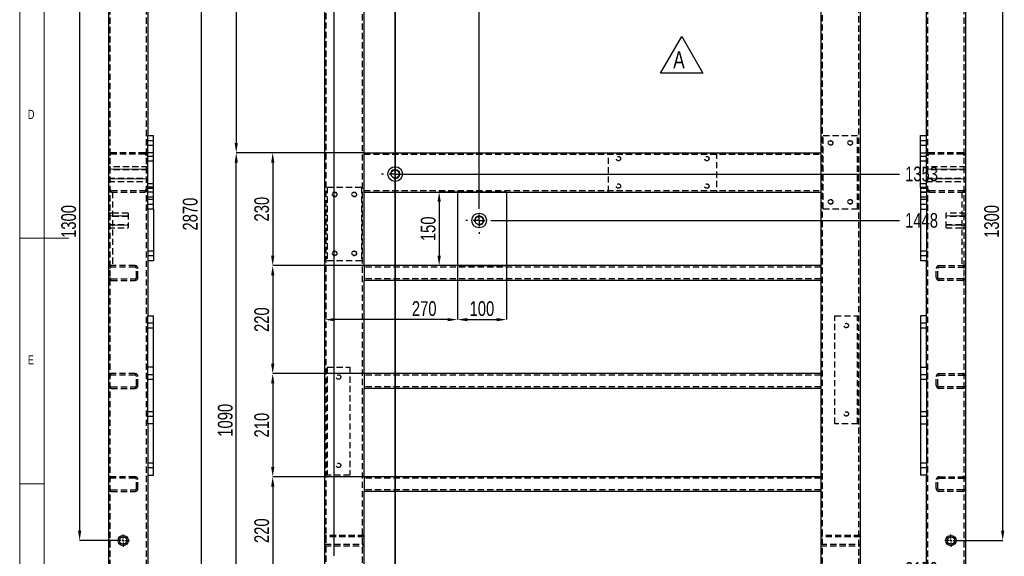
# Model space of a CAD drawing. Header units: millimetres. Extents: x 5 to 589, y 5 to 415.
# Tile 5 of 15: x 5 to 206, y 145 to 255. Entities that reach past the tile are written whole.
import ezdxf

# ---------------------------------------------------------------- set-up
doc = ezdxf.new("R2010")
doc.units = ezdxf.units.MM
doc.header["$PDSIZE"] = -1
doc.linetypes.add('CENTERX2', pattern=[20.32, 12.7, -2.54, 2.54, -2.54])
doc.linetypes.add('HIDDEN', pattern=[1.905, 1.27, -0.635])
for name, color, linetype in [('COTES', 1, 'Continuous'), ('NOTES', 6, 'Continuous'), ('TRAIT-FINS', 9, 'Continuous'), ('TRAIT-MIXTES', 3, 'CENTERX2'), ('TRAIT-TIRET', 2, 'HIDDEN')]:
    doc.layers.add(name, color=color, linetype=linetype)
doc.layers.add('TRAIT-FORT', color=4, linetype='Continuous', lineweight=25)
doc.styles.add('SLDTEXTSTYLE0', font='TXT', dxfattribs={"width": 0.75})
doc.dimstyles.new('SLDDIMSTYLE1', dxfattribs={"dimtxt": 3, "dimasz": 2, "dimexe": 0, "dimexo": 0.0625, "dimgap": 0.75, "dimtad": 0, "dimtih": 1, "dimtoh": 1, "dimdec": 0, "dimlfac": 10, "dimrnd": 1e-09, "dimzin": 12, "dimdsep": 46, "dimtxsty": 'SLDTEXTSTYLE0', "dimsah": 1, "dimcen": 0.09, "dimadec": 0, "dimazin": 3, "dimtfac": 1, "dimtdec": 0, "dimtofl": 0, "dimtmove": 0, "dimatfit": 3, "dimfxl": 1, "dimfrac": 2, "dimtolj": 1, "dimtzin": 12, "dimarcsym": 0})
doc.dimstyles.new('SLDDIMSTYLE2', dxfattribs={"dimtxt": 3, "dimasz": 2, "dimexe": 0, "dimexo": 0.0625, "dimgap": 0.75, "dimtad": 1, "dimdec": 0, "dimlfac": 10, "dimrnd": 1e-09, "dimzin": 12, "dimdsep": 46, "dimtxsty": 'SLDTEXTSTYLE0', "dimsah": 1, "dimcen": 0.09, "dimadec": 0, "dimazin": 3, "dimtfac": 1, "dimtdec": 0, "dimtofl": 0, "dimtmove": 0, "dimatfit": 3, "dimfxl": 1, "dimfrac": 2, "dimtolj": 1, "dimtzin": 12, "dimarcsym": 0})

# ---------------------------------------------------------------- blocks, each defined once
blk = doc.blocks.new('_D_3')
at = {"layer": 'COTES', "color": 0, "lineweight": -2, "transparency": 16777216}
blk.add_line((81.53, 223.09), (184.16, 223.09), dxfattribs=at)
at = {"layer": 'Defpoints', "color": 0, "transparency": 16777216}
for p in [(176.13, 358.43), (81.46, 223.09), (184.16, 223.09)]:
    blk.add_point(p, dxfattribs=at)
at = {"layer": 'COTES', "color": 0, "transparency": 16777216, "insert": (188.66, 223.09), "char_height": 3, "attachment_point": 5, "style": 'SLDTEXTSTYLE0'}
blk.add_mtext('\\A1;1353', dxfattribs=at)
blk = doc.blocks.new('_D_4')
at = {"layer": 'COTES', "color": 0, "lineweight": -2, "transparency": 16777216}
blk.add_line((101.33, 213.63), (184.16, 213.63), dxfattribs=at)
at = {"layer": 'Defpoints', "color": 0, "transparency": 16777216}
for p in [(176.13, 358.43), (101.27, 213.63), (184.16, 213.63)]:
    blk.add_point(p, dxfattribs=at)
at = {"layer": 'COTES', "color": 0, "transparency": 16777216, "insert": (188.66, 213.63), "char_height": 3, "attachment_point": 5, "style": 'SLDTEXTSTYLE0'}
blk.add_mtext('\\A1;1448', dxfattribs=at)
blk = doc.blocks.new('_D_5')
at = {"layer": 'COTES', "color": 0, "lineweight": -2, "transparency": 16777216}
blk.add_line((69.12, 142.52), (184.16, 142.52), dxfattribs=at)
at = {"layer": 'Defpoints', "color": 0, "transparency": 16777216}
for p in [(176.13, 358.43), (69.05, 142.52), (184.16, 142.52)]:
    blk.add_point(p, dxfattribs=at)
at = {"layer": 'COTES', "color": 0, "transparency": 16777216, "insert": (188.66, 142.52), "char_height": 3, "attachment_point": 5, "style": 'SLDTEXTSTYLE0'}
blk.add_mtext('\\A1;2159', dxfattribs=at)
blk = doc.blocks.new('_D_6')
at = {"layer": 'COTES', "color": 0, "lineweight": -2, "transparency": 16777216}
blk.add_line((176.19, 71.43), (184.16, 71.43), dxfattribs=at)
at = {"layer": 'Defpoints', "color": 0, "transparency": 16777216}
for p in [(176.13, 358.43), (176.13, 71.43), (184.16, 71.43)]:
    blk.add_point(p, dxfattribs=at)
at = {"layer": 'COTES', "color": 0, "transparency": 16777216, "insert": (188.85, 71.43), "char_height": 3, "attachment_point": 5, "style": 'SLDTEXTSTYLE0'}
blk.add_mtext('\\A1;2870', dxfattribs=at)
blk = doc.blocks.new('_D_8')
at = {"layer": 'COTES', "color": 0, "lineweight": -2, "transparency": 16777216}
for p, q in [((71.94, 364.93), (71.94, 368.93)), ((69.05, 360.93), (71.94, 364.93)), ((69.05, 145.28), (69.05, 360.93))]:
    blk.add_line(p, q, dxfattribs=at)
at = {"layer": 'Defpoints', "color": 0, "transparency": 16777216}
for p in [(71.94, 368.93), (67.13, 358.43), (69.05, 145.22)]:
    blk.add_point(p, dxfattribs=at)
at = {"layer": 'COTES', "color": 0, "transparency": 16777216, "insert": (71.94, 371.18), "char_height": 3, "attachment_point": 5, "rotation": 90, "style": 'SLDTEXTSTYLE0'}
blk.add_mtext('\\A1;19', dxfattribs=at)
blk = doc.blocks.new('_D_10')
at = {"layer": 'COTES', "color": 0, "lineweight": -2, "transparency": 16777216}
blk.add_line((98.57, 216.4), (98.57, 368.93), dxfattribs=at)
at = {"layer": 'Defpoints', "color": 0, "transparency": 16777216}
for p in [(98.57, 368.93), (67.13, 358.43), (98.57, 216.33)]:
    blk.add_point(p, dxfattribs=at)
at = {"layer": 'COTES', "color": 0, "transparency": 16777216, "insert": (98.57, 372.31), "char_height": 3, "attachment_point": 5, "rotation": 90, "style": 'SLDTEXTSTYLE0'}
blk.add_mtext('\\A1;314', dxfattribs=at)
blk = doc.blocks.new('_D_12')
at = {"layer": 'COTES', "color": 0, "lineweight": -2, "transparency": 16777216}
for p, q in [((67.07, 358.43), (41.96, 358.43)), ((41.96, 356.43), (41.96, 73.43)), ((67.07, 71.43), (41.96, 71.43))]:
    blk.add_line(p, q, dxfattribs=at)
at = {"layer": 'COTES', "color": 0, "transparency": 16777216}
for points in [[(41.63, 356.43), (42.3, 356.43), (41.96, 358.43)], [(41.63, 73.43), (42.3, 73.43), (41.96, 71.43)]]:
    blk.add_solid(points, dxfattribs=at)
at = {"layer": 'Defpoints', "color": 0, "transparency": 16777216}
for p in [(67.13, 358.43), (41.96, 71.43), (67.13, 71.43)]:
    blk.add_point(p, dxfattribs=at)
at = {"layer": 'COTES', "color": 0, "transparency": 16777216, "insert": (38.21, 214.93), "char_height": 3, "attachment_point": 2, "rotation": 90, "style": 'SLDTEXTSTYLE0'}
blk.add_mtext('\\A1;2870', dxfattribs=at)
blk = doc.blocks.new('_D_13')
at = {"layer": 'COTES', "color": 0, "lineweight": -2, "transparency": 16777216}
for p, q in [((75.07, 312.43), (49.1, 312.43)), ((49.1, 310.43), (49.1, 229.43)), ((75.07, 227.43), (49.1, 227.43))]:
    blk.add_line(p, q, dxfattribs=at)
at = {"layer": 'COTES', "color": 0, "transparency": 16777216}
for points in [[(48.77, 310.43), (49.43, 310.43), (49.1, 312.43)], [(48.77, 229.43), (49.43, 229.43), (49.1, 227.43)]]:
    blk.add_solid(points, dxfattribs=at)
at = {"layer": 'Defpoints', "color": 0, "transparency": 16777216}
for p in [(75.13, 312.43), (49.1, 227.43), (75.13, 227.43)]:
    blk.add_point(p, dxfattribs=at)
at = {"layer": 'COTES', "color": 0, "transparency": 16777216, "insert": (45.35, 269.93), "char_height": 3, "attachment_point": 2, "rotation": 90, "style": 'SLDTEXTSTYLE0'}
blk.add_mtext('\\A1;850', dxfattribs=at)
blk = doc.blocks.new('_D_15')
at = {"layer": 'COTES', "color": 0, "lineweight": -2, "transparency": 16777216}
for p, q in [((75.07, 227.43), (56.53, 227.43)), ((56.53, 225.43), (56.53, 206.43)), ((75.07, 204.43), (56.53, 204.43))]:
    blk.add_line(p, q, dxfattribs=at)
at = {"layer": 'COTES', "color": 0, "transparency": 16777216}
for points in [[(56.2, 225.43), (56.86, 225.43), (56.53, 227.43)], [(56.2, 206.43), (56.86, 206.43), (56.53, 204.43)]]:
    blk.add_solid(points, dxfattribs=at)
at = {"layer": 'Defpoints', "color": 0, "transparency": 16777216}
for p in [(75.13, 227.43), (56.53, 204.43), (75.13, 204.43)]:
    blk.add_point(p, dxfattribs=at)
at = {"layer": 'COTES', "color": 0, "transparency": 16777216, "insert": (52.78, 215.93), "char_height": 3, "attachment_point": 2, "rotation": 90, "style": 'SLDTEXTSTYLE0'}
blk.add_mtext('\\A1;230', dxfattribs=at)
blk = doc.blocks.new('_D_16')
at = {"layer": 'COTES', "color": 0, "lineweight": -2, "transparency": 16777216}
for p, q in [((75.07, 204.43), (56.53, 204.43)), ((56.53, 202.43), (56.53, 184.43)), ((75.07, 182.43), (56.53, 182.43))]:
    blk.add_line(p, q, dxfattribs=at)
at = {"layer": 'COTES', "color": 0, "transparency": 16777216}
for points in [[(56.2, 202.43), (56.86, 202.43), (56.53, 204.43)], [(56.2, 184.43), (56.86, 184.43), (56.53, 182.43)]]:
    blk.add_solid(points, dxfattribs=at)
at = {"layer": 'Defpoints', "color": 0, "transparency": 16777216}
for p in [(75.13, 204.43), (56.53, 182.43), (75.13, 182.43)]:
    blk.add_point(p, dxfattribs=at)
at = {"layer": 'COTES', "color": 0, "transparency": 16777216, "insert": (52.78, 193.43), "char_height": 3, "attachment_point": 2, "rotation": 90, "style": 'SLDTEXTSTYLE0'}
blk.add_mtext('\\A1;220', dxfattribs=at)
blk = doc.blocks.new('_D_17')
at = {"layer": 'COTES', "color": 0, "lineweight": -2, "transparency": 16777216}
for p, q in [((75.07, 182.43), (56.53, 182.43)), ((56.53, 180.43), (56.53, 163.43)), ((75.07, 161.43), (56.53, 161.43))]:
    blk.add_line(p, q, dxfattribs=at)
at = {"layer": 'COTES', "color": 0, "transparency": 16777216}
for points in [[(56.2, 180.43), (56.86, 180.43), (56.53, 182.43)], [(56.2, 163.43), (56.86, 163.43), (56.53, 161.43)]]:
    blk.add_solid(points, dxfattribs=at)
at = {"layer": 'Defpoints', "color": 0, "transparency": 16777216}
for p in [(75.13, 182.43), (56.53, 161.43), (75.13, 161.43)]:
    blk.add_point(p, dxfattribs=at)
at = {"layer": 'COTES', "color": 0, "transparency": 16777216, "insert": (52.78, 171.93), "char_height": 3, "attachment_point": 2, "rotation": 90, "style": 'SLDTEXTSTYLE0'}
blk.add_mtext('\\A1;210', dxfattribs=at)
blk = doc.blocks.new('_D_18')
at = {"layer": 'COTES', "color": 0, "lineweight": -2, "transparency": 16777216}
for p, q in [((75.07, 161.43), (56.53, 161.43)), ((56.53, 159.43), (56.53, 141.43)), ((75.07, 139.43), (56.53, 139.43))]:
    blk.add_line(p, q, dxfattribs=at)
at = {"layer": 'COTES', "color": 0, "transparency": 16777216}
for points in [[(56.2, 159.43), (56.86, 159.43), (56.53, 161.43)], [(56.2, 141.43), (56.86, 141.43), (56.53, 139.43)]]:
    blk.add_solid(points, dxfattribs=at)
at = {"layer": 'Defpoints', "color": 0, "transparency": 16777216}
for p in [(75.13, 161.43), (56.53, 139.43), (75.13, 139.43)]:
    blk.add_point(p, dxfattribs=at)
at = {"layer": 'COTES', "color": 0, "transparency": 16777216, "insert": (52.78, 150.43), "char_height": 3, "attachment_point": 2, "rotation": 90, "style": 'SLDTEXTSTYLE0'}
blk.add_mtext('\\A1;220', dxfattribs=at)
blk = doc.blocks.new('_D_20')
at = {"layer": 'COTES', "color": 0, "lineweight": -2, "transparency": 16777216}
for p, q in [((75.07, 227.43), (49.1, 227.43)), ((49.1, 120.43), (49.1, 225.43)), ((75.07, 118.43), (49.1, 118.43))]:
    blk.add_line(p, q, dxfattribs=at)
at = {"layer": 'COTES', "color": 0, "transparency": 16777216}
for points in [[(48.77, 225.43), (49.43, 225.43), (49.1, 227.43)], [(48.77, 120.43), (49.43, 120.43), (49.1, 118.43)]]:
    blk.add_solid(points, dxfattribs=at)
at = {"layer": 'Defpoints', "color": 0, "transparency": 16777216}
for p in [(49.1, 227.43), (75.13, 227.43), (75.13, 118.43)]:
    blk.add_point(p, dxfattribs=at)
at = {"layer": 'COTES', "color": 0, "transparency": 16777216, "insert": (45.35, 172.93), "char_height": 3, "attachment_point": 2, "rotation": 90, "style": 'SLDTEXTSTYLE0'}
blk.add_mtext('\\A1;1090', dxfattribs=at)
blk = doc.blocks.new('_D_22')
at = {"layer": 'COTES', "color": 0, "lineweight": -2, "transparency": 16777216}
for p, q in [((104.07, 219.43), (90.42, 219.43)), ((90.42, 217.43), (90.42, 206.43)), ((104.07, 204.43), (90.42, 204.43))]:
    blk.add_line(p, q, dxfattribs=at)
at = {"layer": 'COTES', "color": 0, "transparency": 16777216}
for points in [[(90.09, 217.43), (90.76, 217.43), (90.42, 219.43)], [(90.09, 206.43), (90.76, 206.43), (90.42, 204.43)]]:
    blk.add_solid(points, dxfattribs=at)
at = {"layer": 'Defpoints', "color": 0, "transparency": 16777216}
for p in [(104.13, 219.43), (90.42, 204.43), (104.13, 204.43)]:
    blk.add_point(p, dxfattribs=at)
at = {"layer": 'COTES', "color": 0, "transparency": 16777216, "insert": (86.67, 211.93), "char_height": 3, "attachment_point": 2, "rotation": 90, "style": 'SLDTEXTSTYLE0'}
blk.add_mtext('\\A1;150', dxfattribs=at)
blk = doc.blocks.new('_D_23')
at = {"layer": 'COTES', "color": 0, "lineweight": -2, "transparency": 16777216}
for p, q in [((94.13, 219.37), (94.13, 193.43)), ((104.13, 219.37), (104.13, 193.43)), ((96.13, 193.43), (102.13, 193.43))]:
    blk.add_line(p, q, dxfattribs=at)
at = {"layer": 'COTES', "color": 0, "transparency": 16777216}
for points in [[(96.13, 193.76), (96.13, 193.1), (94.13, 193.43)], [(102.13, 193.76), (102.13, 193.1), (104.13, 193.43)]]:
    blk.add_solid(points, dxfattribs=at)
at = {"layer": 'Defpoints', "color": 0, "transparency": 16777216}
for p in [(94.13, 219.43), (104.13, 219.43), (104.13, 193.43)]:
    blk.add_point(p, dxfattribs=at)
at = {"layer": 'COTES', "color": 0, "transparency": 16777216, "insert": (99.13, 197.18), "char_height": 3, "attachment_point": 2, "style": 'SLDTEXTSTYLE0'}
blk.add_mtext('\\A1;100', dxfattribs=at)
blk = doc.blocks.new('_D_24')
at = {"layer": 'COTES', "color": 0, "lineweight": -2, "transparency": 16777216}
for p, q in [((94.13, 204.37), (94.13, 193.43)), ((67.13, 71.49), (67.13, 193.43)), ((92.13, 193.43), (69.13, 193.43))]:
    blk.add_line(p, q, dxfattribs=at)
at = {"layer": 'COTES', "color": 0, "transparency": 16777216}
for points in [[(69.13, 193.76), (69.13, 193.1), (67.13, 193.43)], [(92.13, 193.76), (92.13, 193.1), (94.13, 193.43)]]:
    blk.add_solid(points, dxfattribs=at)
at = {"layer": 'Defpoints', "color": 0, "transparency": 16777216}
for p in [(94.13, 204.43), (67.13, 193.43), (67.13, 71.43)]:
    blk.add_point(p, dxfattribs=at)
at = {"layer": 'COTES', "color": 0, "transparency": 16777216, "insert": (87.38, 197.18), "char_height": 3, "attachment_point": 2, "style": 'SLDTEXTSTYLE0'}
blk.add_mtext('\\A1;270', dxfattribs=at)
blk = doc.blocks.new('SW_NOTE_5')
at = {"layer": 'NOTES', "color": 0}
for p, q in [((-2.61, 0), (1.73, 7.51)), ((1.73, 7.51), (6.06, 0)), ((6.06, 0), (-2.61, 0))]:
    blk.add_line(p, q, dxfattribs=at)
at = {"layer": 'NOTES', "color": 0, "insert": (0, 4.51), "char_height": 3.5, "attachment_point": 1, "style": 'SLDTEXTSTYLE0'}
blk.add_mtext('A', dxfattribs=at)
blk = doc.blocks.new('SW_CENTERMARKSYMBOL_2')
at = {"layer": 'TRAIT-MIXTES', "color": 0}
for p, q in [((0, 2.4), (0, 2.75)), ((-2.4, 0), (-2.75, 0)), ((0, 0), (-1.2, 0)), ((0, 0), (0, 1.2)), ((0, 0), (0, -1.2)), ((0, 0), (1.2, 0)), ((2.4, 0), (2.75, 0)), ((0, -2.4), (0, -2.75))]:
    blk.add_line(p, q, dxfattribs=at)
blk = doc.blocks.new('SW_CENTERMARKSYMBOL_4')
at = {"layer": 'TRAIT-MIXTES', "color": 0}
for p, q in [((0, 2.4), (0, 2.7)), ((-2.4, 0), (-2.7, 0)), ((0, 0), (-1.2, 0)), ((0, 0), (0, 1.2)), ((0, 0), (0, -1.2)), ((0, 0), (1.2, 0)), ((2.4, 0), (2.7, 0)), ((0, -2.4), (0, -2.7))]:
    blk.add_line(p, q, dxfattribs=at)
blk = doc.blocks.new('_D_56')
at = {"layer": 'COTES', "color": 0, "lineweight": -2, "transparency": 16777216}
for p, q in [((24.77, 278.43), (17.21, 278.43)), ((17.21, 276.43), (17.21, 150.43)), ((24.77, 148.43), (17.21, 148.43))]:
    blk.add_line(p, q, dxfattribs=at)
at = {"layer": 'COTES', "color": 0, "transparency": 16777216}
for points in [[(16.88, 276.43), (17.54, 276.43), (17.21, 278.43)], [(16.88, 150.43), (17.54, 150.43), (17.21, 148.43)]]:
    blk.add_solid(points, dxfattribs=at)
at = {"layer": 'Defpoints', "color": 0, "transparency": 16777216}
for p in [(24.83, 278.43), (17.21, 148.43), (24.83, 148.43)]:
    blk.add_point(p, dxfattribs=at)
at = {"layer": 'COTES', "color": 0, "transparency": 16777216, "insert": (13.46, 213.43), "char_height": 3, "attachment_point": 2, "rotation": 90, "style": 'SLDTEXTSTYLE0'}
blk.add_mtext('\\A1;1300', dxfattribs=at)
blk = doc.blocks.new('SW_CENTERMARKSYMBOL_15')
at = {"layer": 'TRAIT-MIXTES', "color": 0}
for p, q in [((-0.4, 0), (-1.25, 0)), ((0, 0), (-0.2, 0)), ((0, 0.4), (0, 1.25)), ((0, 0), (0, 0.2)), ((0, 0), (0, -0.2)), ((0, 0), (0.2, 0)), ((0.4, 0), (1.25, 0)), ((0, -0.4), (0, -1.25))]:
    blk.add_line(p, q, dxfattribs=at)
blk = doc.blocks.new('_D_60')
at = {"layer": 'COTES', "color": 0, "lineweight": -2, "transparency": 16777216}
for p, q in [((195.97, 278.43), (205.18, 278.43)), ((205.18, 150.43), (205.18, 276.43)), ((195.97, 148.43), (205.18, 148.43))]:
    blk.add_line(p, q, dxfattribs=at)
at = {"layer": 'COTES', "color": 0, "transparency": 16777216}
for points in [[(204.85, 276.43), (205.51, 276.43), (205.18, 278.43)], [(204.85, 150.43), (205.51, 150.43), (205.18, 148.43)]]:
    blk.add_solid(points, dxfattribs=at)
at = {"layer": 'Defpoints', "color": 0, "transparency": 16777216}
for p in [(195.9, 278.43), (205.18, 278.43), (195.9, 148.43)]:
    blk.add_point(p, dxfattribs=at)
at = {"layer": 'COTES', "color": 0, "transparency": 16777216, "insert": (201.43, 213.43), "char_height": 3, "attachment_point": 2, "rotation": 90, "style": 'SLDTEXTSTYLE0'}
blk.add_mtext('\\A1;1300', dxfattribs=at)
blk = doc.blocks.new('SW_CENTERMARKSYMBOL_17')
at = {"layer": 'TRAIT-MIXTES', "color": 0}
for p, q in [((-0.4, 0), (-1.25, 0)), ((0, 0), (-0.2, 0)), ((0, 0.4), (0, 1.25)), ((0, 0), (0, 0.2)), ((0, 0), (0, -0.2)), ((0, 0), (0.2, 0)), ((0.4, 0), (1.25, 0)), ((0, -0.4), (0, -1.25))]:
    blk.add_line(p, q, dxfattribs=at)

msp = doc.modelspace()

# ---------------------------------------------------------------- linework, layer by layer
at = {"lineweight": 18}
for p, q in [((5, 415), (5, 5)), ((10, 410), (10, 10)), ((5, 210), (15, 210)), ((10, 160), (5, 160))]:
    msp.add_line(p, q, dxfattribs=at)
at = {"lineweight": 35}
msp.add_line((81.43, 324.15), (81.43, 63.43), dxfattribs=at)
at = {"layer": 'TRAIT-FINS', "lineweight": 18}
for p, q in [((32.28, 229.93), (31.08, 229.93)), ((32.28, 229.93), (31.08, 229.93)), ((32.28, 228.93), (31.08, 228.93)), ((32.28, 228.93), (31.08, 228.93)), ((188.45, 229.93), (189.65, 229.93)), ((188.45, 229.93), (189.65, 229.93)), ((188.45, 228.93), (189.65, 228.93)), ((188.45, 228.93), (189.65, 228.93)), ((23.08, 224.05), (31.08, 224.05)), ((197.65, 224.05), (189.65, 224.05)), ((23.08, 222.14), (31.08, 222.14)), ((197.65, 222.14), (189.65, 222.14)), ((32.28, 217.93), (31.08, 217.93)), ((32.28, 217.93), (31.08, 217.93)), ((32.28, 216.93), (31.08, 216.93)), ((32.28, 216.93), (31.08, 216.93)), ((188.45, 217.93), (189.65, 217.93)), ((188.45, 217.93), (189.65, 217.93)), ((188.45, 216.93), (189.65, 216.93)), ((188.45, 216.93), (189.65, 216.93)), ((23.08, 214.59), (27.08, 214.59)), ((197.65, 214.59), (193.65, 214.59)), ((23.08, 212.68), (27.08, 212.68)), ((197.65, 212.68), (193.65, 212.68))]:
    msp.add_line(p, q, dxfattribs=at)
for centre, radius in [((170.13, 229.43), 0.5), ((174.13, 229.43), 0.5), ((81.46, 223.09), 0.953), ((69.13, 218.93), 0.5), ((73.13, 218.93), 0.5), ((170.13, 217.43), 0.5), ((174.13, 217.43), 0.5), ((98.57, 213.63), 0.953), ((69.13, 206.93), 0.5), ((73.13, 206.93), 0.5)]:
    msp.add_arc(centre, radius, 255, 195, dxfattribs=at)
at = {"layer": 'TRAIT-FORT', "lineweight": 25}
for p, q in [((23.08, 357.83), (23.08, 72.03)), ((67.13, 71.43), (67.13, 358.43)), ((176.13, 358.43), (176.13, 71.43)), ((197.65, 143.23), (197.65, 357.83)), ((31.08, 280.23), (31.08, 230.93)), ((75.13, 227.43), (75.13, 261.93)), ((168.13, 261.93), (168.13, 227.43)), ((189.65, 220.43), (189.65, 257.23)), ((31.08, 230.93), (32.28, 230.93)), ((31.08, 215.93), (31.08, 230.93)), ((32.28, 215.93), (32.28, 230.93)), ((188.45, 230.93), (189.65, 230.93)), ((188.45, 227.43), (188.45, 230.93)), ((75.13, 226.83), (75.13, 227.43)), ((75.13, 227.43), (168.13, 227.43)), ((75.13, 220.03), (75.13, 226.83)), ((168.13, 227.43), (168.13, 226.83)), ((168.13, 226.83), (168.13, 220.03)), ((188.45, 227.43), (189.65, 227.43)), ((188.45, 220.43), (188.45, 227.43)), ((75.13, 219.43), (75.13, 220.03)), ((75.13, 219.43), (94.13, 219.43)), ((75.13, 204.43), (75.13, 219.43)), ((94.13, 219.43), (104.13, 219.43)), ((94.13, 219.43), (94.13, 204.43)), ((104.13, 219.43), (104.13, 204.43)), ((104.13, 219.43), (168.13, 219.43)), ((168.13, 220.03), (168.13, 219.43)), ((168.13, 219.43), (168.13, 204.43)), ((188.45, 220.43), (188.45, 205.43)), ((188.45, 220.43), (189.65, 220.43)), ((189.65, 220.43), (189.65, 205.43)), ((32.28, 215.93), (31.08, 215.93)), ((31.08, 215.93), (31.08, 194.23)), ((32.28, 215.93), (32.28, 205.43)), ((32.28, 205.43), (31.08, 205.43)), ((189.65, 205.43), (188.45, 205.43)), ((189.65, 183.73), (189.65, 205.43)), ((94.13, 204.43), (75.13, 204.43)), ((75.13, 204.43), (75.13, 203.83)), ((75.13, 203.83), (75.13, 202.03)), ((94.13, 204.43), (104.13, 204.43)), ((168.13, 204.43), (104.13, 204.43)), ((168.13, 204.43), (168.13, 203.83)), ((168.13, 203.83), (168.13, 202.03)), ((75.13, 202.03), (75.13, 201.43)), ((168.13, 201.43), (75.13, 201.43)), ((75.13, 182.43), (75.13, 201.43)), ((168.13, 202.03), (168.13, 201.43)), ((168.13, 201.43), (168.13, 182.43)), ((31.08, 172.23), (31.08, 194.23)), ((31.08, 194.23), (32.28, 194.23)), ((32.28, 172.23), (32.28, 194.23)), ((188.45, 194.23), (188.45, 183.73)), ((189.65, 194.23), (188.45, 194.23)), ((188.45, 183.73), (188.45, 161.73)), ((188.45, 183.73), (189.65, 183.73)), ((189.65, 183.73), (189.65, 161.73)), ((168.13, 182.43), (75.13, 182.43)), ((75.13, 182.43), (75.13, 181.83)), ((75.13, 181.83), (75.13, 180.03)), ((168.13, 182.43), (168.13, 181.83)), ((168.13, 181.83), (168.13, 180.03)), ((75.13, 180.03), (75.13, 179.43)), ((168.13, 179.43), (75.13, 179.43)), ((75.13, 161.43), (75.13, 179.43)), ((168.13, 180.03), (168.13, 179.43)), ((168.13, 179.43), (168.13, 161.43)), ((32.28, 172.23), (31.08, 172.23)), ((31.08, 172.23), (31.08, 126.63)), ((32.28, 161.73), (32.28, 172.23)), ((31.08, 161.73), (32.28, 161.73)), ((168.13, 161.43), (75.13, 161.43)), ((75.13, 161.43), (75.13, 160.83)), ((75.13, 160.83), (75.13, 159.03)), ((168.13, 161.43), (168.13, 160.83)), ((168.13, 160.83), (168.13, 159.03)), ((189.65, 161.73), (188.45, 161.73)), ((189.65, 143.23), (189.65, 161.73)), ((75.13, 159.03), (75.13, 158.43)), ((168.13, 158.43), (75.13, 158.43)), ((75.13, 139.43), (75.13, 158.43)), ((168.13, 159.03), (168.13, 158.43)), ((168.13, 158.43), (168.13, 139.43))]:
    msp.add_line(p, q, dxfattribs=at)
for centre, radius in [((81.46, 223.09), 1.5), ((81.46, 223.09), 0.833), ((98.57, 213.63), 1.5), ((98.57, 213.63), 0.833), ((26.08, 148.43), 1.05), ((26.08, 148.43), 0.75), ((194.65, 148.43), 1.05), ((194.65, 148.43), 0.75)]:
    msp.add_circle(centre, radius, dxfattribs=at)
at = {"layer": 'TRAIT-TIRET'}
for p, q in [((23.38, 357.83), (23.38, 72.03)), ((30.78, 357.83), (30.78, 72.03)), ((67.43, 71.73), (67.43, 358.13)), ((175.83, 358.13), (175.83, 71.73)), ((189.95, 143.23), (189.95, 357.83)), ((197.35, 143.23), (197.35, 357.83)), ((74.83, 79.13), (74.83, 350.73)), ((168.43, 350.73), (168.43, 79.13)), ((168.63, 215.93), (168.63, 230.93)), ((168.63, 230.93), (175.63, 230.93)), ((175.63, 215.93), (175.63, 230.93)), ((32.28, 229.88), (31.08, 229.88)), ((31.08, 228.98), (32.28, 228.98)), ((189.65, 229.88), (188.45, 229.88)), ((188.45, 228.98), (189.65, 228.98)), ((30.48, 227.43), (23.68, 227.43)), ((30.48, 227.13), (23.68, 227.13)), ((32.28, 227.43), (31.08, 227.43)), ((32.28, 226.68), (31.08, 226.68)), ((75.13, 227.13), (168.13, 227.13)), ((124.93, 219.43), (124.93, 227.43)), ((146.93, 227.43), (146.93, 219.43)), ((189.65, 226.68), (188.45, 226.68)), ((197.05, 227.43), (190.25, 227.43)), ((197.05, 227.13), (190.25, 227.13)), ((31.08, 224.59), (23.08, 224.59)), ((23.38, 224.59), (23.08, 224.59)), ((31.08, 224.59), (30.78, 224.59)), ((31.08, 225.78), (32.28, 225.78)), ((188.45, 225.78), (189.65, 225.78)), ((197.65, 224.59), (189.65, 224.59)), ((189.95, 224.59), (189.65, 224.59)), ((197.65, 224.59), (197.35, 224.59)), ((31.08, 223.93), (23.08, 223.93)), ((197.65, 223.93), (189.65, 223.93)), ((23.08, 222.26), (31.08, 222.26)), ((23.08, 221.59), (31.08, 221.59)), ((23.08, 221.59), (23.38, 221.59)), ((30.78, 221.59), (31.08, 221.59)), ((32.28, 221.08), (31.08, 221.08)), ((189.65, 221.08), (188.45, 221.08)), ((189.65, 222.26), (197.65, 222.26)), ((189.65, 221.59), (197.65, 221.59)), ((189.65, 221.59), (189.95, 221.59)), ((197.35, 221.59), (197.65, 221.59)), ((23.68, 219.43), (23.08, 219.43)), ((23.68, 219.73), (30.48, 219.73)), ((23.68, 219.43), (30.48, 219.43)), ((23.88, 219.43), (23.88, 204.43)), ((32.28, 220.43), (31.08, 220.43)), ((31.08, 220.18), (32.28, 220.18)), ((32.28, 219.43), (31.08, 219.43)), ((32.28, 219.38), (31.08, 219.38)), ((67.63, 220.43), (74.63, 220.43)), ((67.63, 220.43), (67.63, 205.43)), ((74.63, 220.43), (74.63, 205.43)), ((75.13, 219.73), (168.13, 219.73)), ((188.45, 220.18), (189.65, 220.18)), ((188.45, 219.43), (189.65, 219.43)), ((189.65, 219.38), (188.45, 219.38)), ((190.25, 219.73), (197.05, 219.73)), ((190.25, 219.43), (197.05, 219.43)), ((196.85, 219.43), (196.85, 204.43)), ((197.05, 219.43), (197.65, 219.43)), ((31.08, 218.48), (32.28, 218.48)), ((32.28, 217.88), (31.08, 217.88)), ((31.08, 216.98), (32.28, 216.98)), ((188.45, 218.48), (189.65, 218.48)), ((189.65, 217.88), (188.45, 217.88)), ((188.45, 216.98), (189.65, 216.98)), ((27.08, 215.13), (23.08, 215.13)), ((23.88, 215.13), (23.08, 215.13)), ((27.08, 215.13), (27.08, 212.13)), ((175.63, 215.93), (168.63, 215.93)), ((188.45, 215.93), (189.65, 215.93)), ((193.65, 212.13), (193.65, 215.13)), ((197.65, 215.13), (193.65, 215.13)), ((197.65, 215.13), (196.85, 215.13)), ((27.08, 214.47), (23.08, 214.47)), ((23.08, 212.8), (27.08, 212.8)), ((197.65, 214.47), (193.65, 214.47)), ((193.65, 212.8), (197.65, 212.8)), ((23.08, 212.13), (27.08, 212.13)), ((23.08, 212.13), (23.88, 212.13)), ((193.65, 212.13), (197.65, 212.13)), ((196.85, 212.13), (197.65, 212.13)), ((32.28, 207.38), (31.08, 207.38)), ((189.65, 207.38), (188.45, 207.38)), ((31.08, 206.48), (32.28, 206.48)), ((74.63, 205.43), (67.63, 205.43)), ((188.45, 206.48), (189.65, 206.48)), ((23.68, 204.43), (23.08, 204.43)), ((28.48, 204.43), (23.68, 204.43)), ((28.48, 204.13), (23.68, 204.13)), ((28.78, 202.03), (28.78, 203.83)), ((29.08, 202.03), (29.08, 203.83)), ((168.13, 204.13), (75.13, 204.13)), ((191.65, 202.03), (191.65, 203.83)), ((191.95, 202.03), (191.95, 203.83)), ((192.25, 204.43), (197.05, 204.43)), ((192.25, 204.13), (197.05, 204.13)), ((197.05, 204.43), (197.65, 204.43)), ((23.68, 201.73), (28.48, 201.73)), ((23.68, 201.43), (28.48, 201.43)), ((168.13, 201.73), (75.13, 201.73)), ((197.05, 201.73), (192.25, 201.73)), ((197.05, 201.43), (192.25, 201.43)), ((32.28, 192.68), (31.08, 192.68)), ((171.03, 172.23), (171.03, 194.23)), ((171.03, 194.23), (175.63, 194.23)), ((175.63, 172.23), (175.63, 194.23)), ((189.65, 192.68), (188.45, 192.68)), ((31.08, 191.78), (32.28, 191.78)), ((188.45, 191.78), (189.65, 191.78)), ((32.28, 183.73), (31.08, 183.73)), ((67.63, 183.73), (72.23, 183.73)), ((67.63, 183.73), (67.63, 161.73)), ((72.23, 183.73), (72.23, 161.73)), ((28.48, 182.43), (23.68, 182.43)), ((28.48, 182.13), (23.68, 182.13)), ((28.78, 180.03), (28.78, 181.83)), ((29.08, 180.03), (29.08, 181.83)), ((32.28, 182.18), (31.08, 182.18)), ((31.08, 181.28), (32.28, 181.28)), ((168.13, 182.13), (75.13, 182.13)), ((189.65, 182.18), (188.45, 182.18)), ((188.45, 181.28), (189.65, 181.28)), ((191.65, 180.03), (191.65, 181.83)), ((191.95, 180.03), (191.95, 181.83)), ((192.25, 182.43), (197.05, 182.43)), ((192.25, 182.13), (197.05, 182.13)), ((23.68, 179.73), (28.48, 179.73)), ((23.68, 179.43), (28.48, 179.43)), ((168.13, 179.73), (75.13, 179.73)), ((197.05, 179.73), (192.25, 179.73)), ((197.05, 179.43), (192.25, 179.43)), ((32.28, 174.68), (31.08, 174.68)), ((189.65, 174.68), (188.45, 174.68)), ((31.08, 173.78), (32.28, 173.78)), ((188.45, 173.78), (189.65, 173.78)), ((175.63, 172.23), (171.03, 172.23)), ((188.45, 172.23), (189.65, 172.23)), ((32.28, 164.18), (31.08, 164.18)), ((31.08, 163.28), (32.28, 163.28)), ((189.65, 164.18), (188.45, 164.18)), ((188.45, 163.28), (189.65, 163.28)), ((28.48, 161.43), (23.68, 161.43)), ((28.48, 161.13), (23.68, 161.13)), ((28.78, 159.03), (28.78, 160.83)), ((29.08, 159.03), (29.08, 160.83)), ((72.23, 161.73), (67.63, 161.73)), ((168.13, 161.13), (75.13, 161.13)), ((191.65, 159.03), (191.65, 160.83)), ((191.95, 159.03), (191.95, 160.83)), ((192.25, 161.43), (197.05, 161.43)), ((192.25, 161.13), (197.05, 161.13)), ((23.68, 158.73), (28.48, 158.73)), ((23.68, 158.43), (28.48, 158.43)), ((168.13, 158.73), (75.13, 158.73)), ((197.05, 158.73), (192.25, 158.73)), ((197.05, 158.43), (192.25, 158.43)), ((67.13, 147.38), (67.13, 149.48)), ((75.13, 149.48), (67.13, 149.48)), ((67.43, 149.48), (67.13, 149.48)), ((75.13, 149.18), (67.13, 149.18)), ((75.13, 149.48), (74.83, 149.48)), ((176.13, 149.48), (168.13, 149.48)), ((168.43, 149.48), (168.13, 149.48)), ((176.13, 149.18), (168.13, 149.18)), ((176.13, 149.48), (175.83, 149.48)), ((176.13, 149.48), (176.13, 148.43)), ((176.13, 148.43), (176.13, 147.38)), ((67.13, 147.68), (75.13, 147.68)), ((67.13, 147.38), (75.13, 147.38)), ((67.13, 147.38), (67.43, 147.38)), ((74.83, 147.38), (75.13, 147.38)), ((168.13, 147.68), (176.13, 147.68)), ((168.13, 147.38), (176.13, 147.38)), ((168.13, 147.38), (168.43, 147.38)), ((175.83, 147.38), (176.13, 147.38))]:
    msp.add_line(p, q, dxfattribs=at)
for centre in [(170.13, 229.43), (174.13, 229.43), (126.93, 226.23), (144.93, 226.23), (126.93, 220.63), (144.93, 220.63), (69.13, 218.93), (73.13, 218.93), (170.13, 217.43), (174.13, 217.43), (69.13, 206.93), (73.13, 206.93), (173.33, 192.23), (69.93, 181.73), (173.33, 174.23), (69.93, 163.73)]:
    msp.add_circle(centre, 0.45, dxfattribs=at)
for centre, radius, start, end in [((23.68, 226.83), 0.6, 90, 180), ((23.68, 226.83), 0.3, 90, 180), ((30.48, 226.83), 0.6, 0, 90), ((30.48, 226.83), 0.3, 0, 90), ((190.25, 226.83), 0.6, 90, 180), ((190.25, 226.83), 0.3, 90, 180), ((197.05, 226.83), 0.6, 0, 90), ((197.05, 226.83), 0.3, 0, 90), ((23.68, 220.03), 0.6, 180, 270), ((23.68, 220.03), 0.3, 180, 270), ((30.48, 220.03), 0.6, 270, 0), ((30.48, 220.03), 0.3, 270, 0), ((190.25, 220.03), 0.6, 180, 270), ((190.25, 220.03), 0.3, 180, 270), ((197.05, 220.03), 0.3, 270, 0), ((197.05, 220.03), 0.6, 270, 0), ((23.68, 203.83), 0.6, 90, 180), ((23.68, 203.83), 0.3, 90, 180), ((28.48, 203.83), 0.6, 0, 90), ((28.48, 203.83), 0.3, 0, 90), ((192.25, 203.83), 0.6, 90, 180), ((192.25, 203.83), 0.3, 90, 180), ((197.05, 203.83), 0.6, 0, 90), ((197.05, 203.83), 0.3, 0, 90), ((23.68, 202.03), 0.6, 180, 270), ((23.68, 202.03), 0.3, 180, 270), ((28.48, 202.03), 0.6, 270, 0), ((28.48, 202.03), 0.3, 270, 0), ((192.25, 202.03), 0.6, 180, 270), ((192.25, 202.03), 0.3, 180, 270), ((197.05, 202.03), 0.6, 270, 0), ((197.05, 202.03), 0.3, 270, 0), ((23.68, 181.83), 0.6, 90, 180), ((23.68, 181.83), 0.3, 90, 180), ((28.48, 181.83), 0.6, 0, 90), ((28.48, 181.83), 0.3, 0, 90), ((192.25, 181.83), 0.6, 90, 180), ((192.25, 181.83), 0.3, 90, 180), ((197.05, 181.83), 0.6, 0, 90), ((197.05, 181.83), 0.3, 0, 90), ((23.68, 180.03), 0.6, 180, 270), ((23.68, 180.03), 0.3, 180, 270), ((28.48, 180.03), 0.3, 270, 0), ((28.48, 180.03), 0.6, 270, 0), ((192.25, 180.03), 0.6, 180, 270), ((192.25, 180.03), 0.3, 180, 270), ((197.05, 180.03), 0.6, 270, 0), ((197.05, 180.03), 0.3, 270, 0), ((23.68, 160.83), 0.6, 90, 180), ((23.68, 160.83), 0.3, 90, 180), ((28.48, 160.83), 0.6, 0, 90), ((28.48, 160.83), 0.3, 0, 90), ((192.25, 160.83), 0.6, 90, 180), ((192.25, 160.83), 0.3, 90, 180), ((197.05, 160.83), 0.6, 0, 90), ((197.05, 160.83), 0.3, 0, 90), ((23.68, 159.03), 0.6, 180, 270), ((23.68, 159.03), 0.3, 180, 270), ((28.48, 159.03), 0.3, 270, 0), ((28.48, 159.03), 0.6, 270, 0), ((192.25, 159.03), 0.6, 180, 270), ((192.25, 159.03), 0.3, 180, 270), ((197.05, 159.03), 0.3, 270, 0), ((197.05, 159.03), 0.6, 270, 0)]:
    msp.add_arc(centre, radius, start, end, dxfattribs=at)

# ---------------------------------------------------------------- block references
at = {"layer": 'NOTES'}
msp.add_blockref('SW_NOTE_5', (138.09, 243.61), dxfattribs=at)
at = {"layer": 'TRAIT-MIXTES'}
for name, p in [('SW_CENTERMARKSYMBOL_2', (81.46, 223.09)), ('SW_CENTERMARKSYMBOL_4', (98.57, 213.63)), ('SW_CENTERMARKSYMBOL_15', (26.08, 148.43)), ('SW_CENTERMARKSYMBOL_17', (194.65, 148.43))]:
    msp.add_blockref(name, p, dxfattribs=at)

# ---------------------------------------------------------------- texts
at = {"layer": 'NOTES', "char_height": 1.85, "attachment_point": 1, "style": 'SLDTEXTSTYLE0'}
for s, insert in [('D', (6.67, 236.17)), ('E', (6.67, 186.17))]:
    msp.add_mtext(s, dxfattribs=dict(at, insert=insert))

# ---------------------------------------------------------------- dimensions: what is measured, and where the dimension line sits
at = {"layer": 'COTES'}
for feature_location, offset, dtype, origin, picture, middle in [((98.57, 216.33), (0, 152.6), 1, (67.13, 358.43), '_D_10', (98.57, 372.31)), ((69.05, 145.22), (2.89, 223.71), 1, (67.13, 358.43), '_D_8', (71.94, 371.18)), ((69.05, 142.52), (115.11, 0), 0, (176.13, 358.43), '_D_5', (188.66, 142.52)), ((81.46, 223.09), (102.7, 0), 0, (176.13, 358.43), '_D_3', (188.66, 223.09)), ((101.27, 213.63), (82.89, 0), 0, (176.13, 358.43), '_D_4', (188.66, 213.63)), ((176.13, 71.43), (8.03, 0), 0, (176.13, 358.43), '_D_6', (188.85, 71.43))]:
    dim = msp.add_ordinate_dim(feature_location=feature_location, offset=offset, dtype=dtype, origin=origin, dimstyle='SLDDIMSTYLE1', dxfattribs=at)
    dim.commit()
    dim.dimension.update_dxf_attribs({"geometry": picture, "text_midpoint": middle})
for base, p1, p2, angle, picture, middle in [((41.96, 71.43), (67.13, 358.43), (67.13, 71.43), 90, '_D_12', (41.96, 214.93)), ((49.1, 227.43), (75.13, 312.43), (75.13, 227.43), 90, '_D_13', (49.1, 269.93)), ((17.21, 148.43), (24.83, 278.43), (24.83, 148.43), 90, '_D_56', (17.21, 213.43)), ((205.18, 278.43), (195.9, 148.43), (195.9, 278.43), 90, '_D_60', (205.18, 213.43)), ((49.1, 227.43), (75.13, 118.43), (75.13, 227.43), 90, '_D_20', (49.1, 172.93)), ((56.53, 204.43), (75.13, 227.43), (75.13, 204.43), 90, '_D_15', (56.53, 215.93)), ((90.42, 204.43), (104.13, 219.43), (104.13, 204.43), 90, '_D_22', (90.42, 211.93)), ((56.53, 182.43), (75.13, 204.43), (75.13, 182.43), 90, '_D_16', (56.53, 193.43)), ((67.13, 193.43), (94.13, 204.43), (67.13, 71.43), 0, '_D_24', (87.38, 193.43)), ((56.53, 161.43), (75.13, 182.43), (75.13, 161.43), 90, '_D_17', (56.53, 171.93)), ((56.53, 139.43), (75.13, 161.43), (75.13, 139.43), 90, '_D_18', (56.53, 150.43))]:
    dim = msp.add_linear_dim(base=base, p1=p1, p2=p2, angle=angle, dimstyle='SLDDIMSTYLE2', dxfattribs=at)
    dim.commit()
    dim.dimension.update_dxf_attribs({"geometry": picture, "text_midpoint": middle, "dimtype": 160})
dim = msp.add_linear_dim(base=(104.13, 193.43), p1=(94.13, 219.43), p2=(104.13, 219.43), dimstyle='SLDDIMSTYLE2', dxfattribs=at)
dim.commit()
dim.dimension.update_dxf_attribs({"geometry": '_D_23', "text_midpoint": (99.13, 193.43), "dimtype": 160})

doc.saveas('drawing.dxf')
